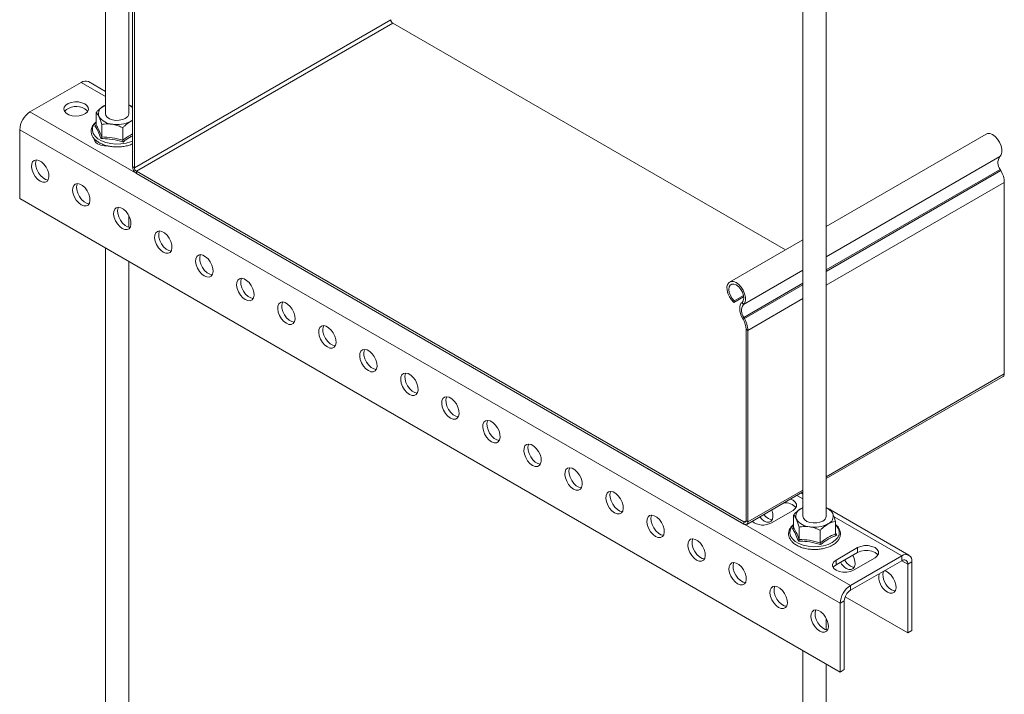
# Model space of a CAD drawing. Header units: millimetres. Extents: x 340 to 1157, y -232 to 1361.
# Tile 2 of 7: x 340 to 680, y 87 to 319. Entities that reach past the tile are written whole.
import ezdxf

# ---------------------------------------------------------------- set-up
doc = ezdxf.new("R2010")
doc.units = ezdxf.units.MM

msp = doc.modelspace()

# ---------------------------------------------------------------- linework, layer by layer
at = {"color": 7, "linetype": 'Continuous', "lineweight": 15}
for p, q in [((370.04, 507.57), (370.04, 286.72)), ((378.04, 286.72), (378.04, 507.57)), ((610.45, 368.78), (610.45, 147.93)), ((618.45, 147.93), (618.45, 368.78)), ((379.34, 334.48), (379.34, 268.47)), ((379.98, 334.11), (379.98, 268.1)), ((468.37, 319.13), (379.98, 268.1)), ((469.07, 317.9), (380.68, 266.88)), ((469.07, 317.9), (604.43, 239.76)), ((361.66, 297.53), (343.99, 287.33)), ((370.04, 294.39), (364.16, 297.78)), ((369.44, 289.37), (370.04, 289.67)), ((378.48, 289.52), (378.04, 289.77)), ((626.83, 124.05), (343.99, 287.33)), ((363.78, 287.36), (363.78, 287.7)), ((366.79, 282.89), (366.79, 287.18)), ((366.41, 282.54), (366.77, 282.81)), ((368.73, 278.7), (368.73, 283)), ((375.98, 277.58), (375.98, 281.88)), ((623.29, 117.92), (340.45, 281.2)), ((340.45, 281.2), (340.45, 257.52)), ((673.57, 279.68), (618.45, 247.86)), ((379.34, 268.47), (379.98, 268.1)), ((380.68, 266.88), (590.13, 145.97)), ((380.68, 266.88), (380.68, 266.14)), ((380.68, 266.14), (590.13, 145.23)), ((678.69, 267.09), (678.45, 267.53)), ((679.86, 197.03), (679.86, 263.04)), ((623.29, 94.24), (340.45, 257.52)), ((378.04, 247.59), (378.04, 251.62)), ((610.45, 243.24), (585.19, 228.65)), ((370.04, 240.44), (370.04, -39.9)), ((378.04, -39.9), (378.04, 235.83)), ((589.95, 224.04), (586.79, 222.22)), ((590.02, 223.57), (586.63, 221.6)), ((586.79, 222.22), (586.63, 221.6)), ((589.94, 220.91), (589.45, 221.66)), ((590.06, 216.5), (589.6, 216.26)), ((589.84, 215.83), (589.6, 216.26)), ((589.84, 215.83), (590.31, 216.07)), ((590.31, 216.07), (590.06, 216.5)), ((591.47, 212.02), (590.84, 212.38)), ((590.84, 146.38), (590.84, 212.38)), ((591.47, 146.01), (591.47, 212.02)), ((618.45, 160.94), (679.47, 196.16)), ((591.08, 145.14), (610.45, 156.32)), ((610.45, 155.6), (609.83, 155.96)), ((599.6, 145.68), (607.03, 149.97)), ((609.86, 150.58), (610.45, 150.89)), ((618.89, 150.73), (618.45, 150.98)), ((647.01, 134.5), (619.97, 150.11)), ((590.13, 145.23), (590.13, 145.97)), ((590.84, 146.38), (591.47, 146.01)), ((607.2, 144.1), (607.2, 148.4)), ((621.7, 141.85), (621.7, 146.15)), ((606.83, 143.75), (607.19, 144.02)), ((609.15, 139.91), (609.15, 144.21)), ((616.4, 138.79), (616.4, 143.09)), ((629.3, 137.11), (621.88, 132.82)), ((629.3, 137.11), (629.3, 135.48)), ((621.88, 131.19), (629.3, 135.48)), ((621.88, 132.82), (621.88, 131.19)), ((644.51, 134.25), (626.83, 124.05)), ((644.51, 132.62), (626.83, 122.41)), ((627.89, 129.35), (635.31, 133.64)), ((644.51, 132.62), (644.51, 134.25)), ((648.04, 132.21), (646.63, 131.39)), ((646.63, 107.71), (646.63, 131.39)), ((648.04, 108.53), (648.04, 132.21)), ((626.83, 124.05), (626.83, 122.41)), ((646.63, 107.71), (625.02, 120.19)), ((624.71, 118.74), (623.29, 117.92)), ((623.29, 117.92), (623.29, 94.24)), ((624.71, 118.74), (624.71, 95.06)), ((618.45, 108.8), (618.45, 112.83)), ((648.04, 108.53), (646.63, 107.71)), ((610.45, 101.65), (610.45, -178.69)), ((618.45, -178.69), (618.45, 97.04)), ((624.71, 95.06), (623.29, 94.24))]:
    msp.add_line(p, q, dxfattribs=at)
at = {"color": 8, "linetype": 'Continuous', "lineweight": 15}
for p, q in [((370.04, 292.7), (361.66, 297.53)), ((678.32, 271.94), (618.45, 237.37)), ((678.45, 267.53), (618.45, 232.89)), ((678.69, 267.09), (618.45, 232.31)), ((679.86, 263.04), (618.45, 227.59)), ((610.45, 232.75), (589.94, 220.91)), ((610.45, 228.27), (590.06, 216.5)), ((610.45, 227.7), (590.31, 216.07)), ((610.45, 222.97), (591.47, 212.02)), ((679.86, 197.03), (618.45, 161.58)), ((610.45, 156.97), (591.47, 146.01)), ((610.45, 153.91), (608.36, 155.12)), ((590.84, 146.38), (590.13, 145.97)), ((644.51, 134.25), (621.17, 147.72)), ((621.7, 142.32), (622.08, 141.39)), ((646.63, 131.39), (644.51, 132.62))]:
    msp.add_line(p, q, dxfattribs=at)
at = {"color": 7, "linetype": 'Continuous', "lineweight": 15, "flags": 128}
for points in [[(362.9, 290.08), (361.88, 290.52), (360.69, 290.76), (359.42, 290.79), (358.2, 290.6), (357.12, 290.21), (356.3, 289.65), (355.79, 288.98), (355.65, 288.26), (355.88, 287.54), (356.48, 286.89), (357.37, 286.37), (358.49, 286.03), (359.74, 285.9), (361, 285.98), (362.16, 286.27), (363.12, 286.75), (363.79, 287.37), (364.12, 288.07), (364.07, 288.8), (363.65, 289.49), (362.9, 290.08)], [(362.9, 288.45), (363.65, 287.86), (363.9, 287.53)], [(370.04, 286.72), (370.17, 286.12), (370.65, 285.49), (371.43, 284.97), (372.44, 284.6), (373.59, 284.42), (374.78, 284.45), (375.91, 284.68), (376.87, 285.08)], [(378.63, 284.06), (379.19, 284.43), (379.34, 284.55)], [(678.32, 271.94), (678.8, 272.56), (679.04, 273.44), (679.02, 274.51), (678.74, 275.68), (678.23, 276.86), (677.53, 277.94), (676.69, 278.84), (675.78, 279.49), (674.87, 279.84), (674.05, 279.86), (673.57, 279.68)], [(366.08, 278.04), (366.13, 277.66), (366.54, 276.93), (367.32, 276.31), (368.4, 275.86), (369.66, 275.62), (370.85, 275.61)], [(366.32, 277.22), (366.54, 277.52), (366.64, 277.63)], [(347.52, 263.45), (348.41, 263.09), (349.21, 263.07), (349.87, 263.4), (350.32, 264.03), (350.52, 264.93), (350.45, 266), (350.12, 267.15), (349.56, 268.28), (348.82, 269.29), (347.97, 270.09), (347.07, 270.61), (346.22, 270.79), (345.48, 270.64), (344.92, 270.15), (344.59, 269.38), (344.52, 268.39), (344.72, 267.26), (345.17, 266.11), (345.83, 265.03), (346.64, 264.11), (347.52, 263.45)], [(350.23, 263.85), (349.38, 264.04), (348.49, 264.56), (347.63, 265.36), (346.89, 266.37), (346.33, 267.5), (346.01, 268.65), (345.94, 269.72), (346.14, 270.61), (346.22, 270.79)], [(361.66, 255.28), (362.55, 254.92), (363.36, 254.91), (364.01, 255.23), (364.46, 255.87), (364.66, 256.76), (364.59, 257.83), (364.27, 258.98), (363.71, 260.12), (362.97, 261.13), (362.11, 261.92), (361.22, 262.44), (360.36, 262.63), (359.62, 262.48), (359.06, 261.99), (358.73, 261.21), (358.67, 260.22), (358.87, 259.1), (359.31, 257.94), (359.97, 256.86), (360.78, 255.95), (361.66, 255.28)], [(364.37, 255.69), (363.53, 255.88), (362.63, 256.39), (361.77, 257.19), (361.03, 258.2), (360.47, 259.34), (360.15, 260.49), (360.08, 261.56), (360.28, 262.45), (360.37, 262.63)], [(375.81, 247.12), (376.69, 246.76), (377.5, 246.74), (378.15, 247.07), (378.6, 247.7), (378.8, 248.6), (378.73, 249.67), (378.41, 250.82), (377.85, 251.95), (377.11, 252.96), (376.25, 253.76), (375.36, 254.28), (374.5, 254.47), (373.76, 254.31), (373.2, 253.82), (372.88, 253.05), (372.81, 252.06), (373.01, 250.93), (373.46, 249.78), (374.11, 248.7), (374.92, 247.78), (375.81, 247.12)], [(378.52, 247.52), (377.67, 247.71), (376.77, 248.23), (375.92, 249.03), (375.18, 250.04), (374.62, 251.17), (374.29, 252.32), (374.22, 253.39), (374.42, 254.29), (374.51, 254.47)], [(389.95, 238.95), (390.83, 238.6), (391.64, 238.58), (392.3, 238.9), (392.74, 239.54), (392.94, 240.43), (392.88, 241.5), (392.55, 242.66), (391.99, 243.79), (391.25, 244.8), (390.4, 245.6), (389.5, 246.11), (388.64, 246.3), (387.9, 246.15), (387.34, 245.66), (387.02, 244.89), (386.95, 243.89), (387.15, 242.77), (387.6, 241.62), (388.25, 240.53), (389.06, 239.62), (389.95, 238.95)], [(392.66, 239.36), (391.81, 239.55), (390.91, 240.07), (390.06, 240.87), (389.32, 241.88), (388.76, 243.01), (388.43, 244.16), (388.36, 245.23), (388.56, 246.12), (388.65, 246.3)], [(404.09, 230.79), (404.98, 230.43), (405.78, 230.41), (406.44, 230.74), (406.89, 231.38), (407.09, 232.27), (407.02, 233.34), (406.69, 234.49), (406.13, 235.62), (405.39, 236.63), (404.54, 237.43), (403.64, 237.95), (402.79, 238.14), (402.05, 237.98), (401.49, 237.5), (401.16, 236.72), (401.09, 235.73), (401.29, 234.61), (401.74, 233.45), (402.4, 232.37), (403.2, 231.45), (404.09, 230.79)], [(406.8, 231.2), (405.95, 231.39), (405.06, 231.9), (404.2, 232.7), (403.46, 233.71), (402.9, 234.84), (402.57, 235.99), (402.51, 237.06), (402.71, 237.96), (402.79, 238.14)], [(418.23, 222.62), (419.12, 222.27), (419.92, 222.25), (420.58, 222.57), (421.03, 223.21), (421.23, 224.11), (421.16, 225.18), (420.83, 226.33), (420.28, 227.46), (419.54, 228.47), (418.68, 229.27), (417.78, 229.79), (416.93, 229.97), (416.19, 229.82), (415.63, 229.33), (415.3, 228.56), (415.23, 227.57), (415.43, 226.44), (415.88, 225.29), (416.54, 224.2), (417.35, 223.29), (418.23, 222.62)], [(420.94, 223.03), (420.09, 223.22), (419.2, 223.74), (418.34, 224.54), (417.6, 225.55), (417.04, 226.68), (416.72, 227.83), (416.65, 228.9), (416.85, 229.79), (416.93, 229.97)], [(589.94, 220.91), (590.41, 221.54), (590.65, 222.42), (590.63, 223.49), (590.36, 224.66), (589.84, 225.83), (589.14, 226.91), (588.3, 227.82), (587.39, 228.47), (586.48, 228.82), (585.66, 228.83), (584.98, 228.51), (584.5, 227.88), (584.27, 227), (584.29, 225.93), (584.57, 224.76), (585.08, 223.59), (585.78, 222.51), (586.63, 221.6)], [(589.45, 221.66), (589.87, 222.24), (590.04, 223.08), (589.95, 224.08), (589.6, 225.14), (589.03, 226.16), (588.31, 227.04), (587.49, 227.67), (586.68, 228), (585.94, 228), (585.36, 227.66), (584.99, 227.01), (584.88, 226.13), (585.03, 225.11), (585.43, 224.04), (586.04, 223.04), (586.79, 222.22)], [(432.37, 214.46), (433.26, 214.1), (434.07, 214.09), (434.72, 214.41), (435.17, 215.05), (435.37, 215.94), (435.3, 217.01), (434.98, 218.16), (434.42, 219.29), (433.68, 220.3), (432.82, 221.1), (431.93, 221.62), (431.07, 221.81), (430.33, 221.65), (429.77, 221.17), (429.44, 220.39), (429.38, 219.4), (429.58, 218.28), (430.02, 217.12), (430.68, 216.04), (431.49, 215.13), (432.37, 214.46)], [(435.08, 214.87), (434.24, 215.06), (433.34, 215.57), (432.48, 216.37), (431.74, 217.38), (431.19, 218.51), (430.86, 219.67), (430.79, 220.74), (430.99, 221.63), (431.08, 221.81)], [(589.6, 216.26), (589.21, 217.06), (588.92, 217.87), (588.73, 218.67), (588.65, 219.43), (588.69, 220.14), (588.83, 220.76), (589.09, 221.27), (589.45, 221.66)], [(446.52, 206.3), (447.4, 205.94), (448.21, 205.92), (448.87, 206.25), (449.31, 206.88), (449.51, 207.78), (449.45, 208.85), (449.12, 210), (448.56, 211.13), (447.82, 212.14), (446.96, 212.94), (446.07, 213.46), (445.21, 213.65), (444.47, 213.49), (443.91, 213), (443.59, 212.23), (443.52, 211.24), (443.72, 210.11), (444.17, 208.96), (444.82, 207.88), (445.63, 206.96), (446.52, 206.3)], [(449.23, 206.7), (448.38, 206.89), (447.48, 207.41), (446.63, 208.21), (445.89, 209.22), (445.33, 210.35), (445, 211.5), (444.93, 212.57), (445.13, 213.47), (445.22, 213.65)], [(460.66, 198.13), (461.54, 197.78), (462.35, 197.76), (463.01, 198.08), (463.46, 198.72), (463.65, 199.61), (463.59, 200.68), (463.26, 201.84), (462.7, 202.97), (461.96, 203.98), (461.11, 204.78), (460.21, 205.29), (459.35, 205.48), (458.61, 205.33), (458.06, 204.84), (457.73, 204.07), (457.66, 203.07), (457.86, 201.95), (458.31, 200.8), (458.97, 199.71), (459.77, 198.8), (460.66, 198.13)], [(463.37, 198.54), (462.52, 198.73), (461.62, 199.25), (460.77, 200.05), (460.03, 201.06), (459.47, 202.19), (459.14, 203.34), (459.08, 204.41), (459.27, 205.3), (459.36, 205.48)], [(474.8, 189.97), (475.69, 189.61), (476.49, 189.59), (477.15, 189.92), (477.6, 190.56), (477.8, 191.45), (477.73, 192.52), (477.4, 193.67), (476.84, 194.8), (476.1, 195.81), (475.25, 196.61), (474.35, 197.13), (473.5, 197.32), (472.76, 197.16), (472.2, 196.68), (471.87, 195.9), (471.8, 194.91), (472, 193.79), (472.45, 192.63), (473.11, 191.55), (473.91, 190.63), (474.8, 189.97)], [(477.51, 190.38), (476.66, 190.56), (475.77, 191.08), (474.91, 191.88), (474.17, 192.89), (473.61, 194.02), (473.28, 195.17), (473.22, 196.24), (473.42, 197.14), (473.5, 197.32)], [(488.94, 181.8), (489.83, 181.45), (490.64, 181.43), (491.29, 181.75), (491.74, 182.39), (491.94, 183.29), (491.87, 184.36), (491.54, 185.51), (490.99, 186.64), (490.25, 187.65), (489.39, 188.45), (488.49, 188.96), (487.64, 189.15), (486.9, 189), (486.34, 188.51), (486.01, 187.74), (485.95, 186.75), (486.14, 185.62), (486.59, 184.47), (487.25, 183.38), (488.06, 182.47), (488.94, 181.8)], [(491.65, 182.21), (490.8, 182.4), (489.91, 182.92), (489.05, 183.72), (488.31, 184.73), (487.75, 185.86), (487.43, 187.01), (487.36, 188.08), (487.56, 188.97), (487.65, 189.15)], [(503.08, 173.64), (503.97, 173.28), (504.78, 173.27), (505.43, 173.59), (505.88, 174.23), (506.08, 175.12), (506.01, 176.19), (505.69, 177.34), (505.13, 178.47), (504.39, 179.48), (503.53, 180.28), (502.64, 180.8), (501.78, 180.99), (501.04, 180.83), (500.48, 180.35), (500.15, 179.57), (500.09, 178.58), (500.29, 177.46), (500.73, 176.3), (501.39, 175.22), (502.2, 174.31), (503.08, 173.64)], [(505.8, 174.05), (504.95, 174.24), (504.05, 174.75), (503.19, 175.55), (502.45, 176.56), (501.9, 177.69), (501.57, 178.85), (501.5, 179.92), (501.7, 180.81), (501.79, 180.99)], [(517.23, 165.48), (518.11, 165.12), (518.92, 165.1), (519.58, 165.43), (520.02, 166.06), (520.22, 166.96), (520.16, 168.03), (519.83, 169.18), (519.27, 170.31), (518.53, 171.32), (517.67, 172.12), (516.78, 172.64), (515.92, 172.83), (515.18, 172.67), (514.62, 172.18), (514.3, 171.41), (514.23, 170.42), (514.43, 169.29), (514.88, 168.14), (515.53, 167.06), (516.34, 166.14), (517.23, 165.48)], [(519.94, 165.88), (519.09, 166.07), (518.19, 166.59), (517.34, 167.39), (516.6, 168.4), (516.04, 169.53), (515.71, 170.68), (515.64, 171.75), (515.84, 172.65), (515.93, 172.83)], [(531.37, 157.31), (532.25, 156.95), (533.06, 156.94), (533.72, 157.26), (534.17, 157.9), (534.37, 158.79), (534.3, 159.86), (533.97, 161.02), (533.41, 162.15), (532.67, 163.16), (531.82, 163.96), (530.92, 164.47), (530.06, 164.66), (529.32, 164.51), (528.77, 164.02), (528.44, 163.25), (528.37, 162.25), (528.57, 161.13), (529.02, 159.98), (529.68, 158.89), (530.48, 157.98), (531.37, 157.31)], [(534.08, 157.72), (533.23, 157.91), (532.33, 158.43), (531.48, 159.22), (530.74, 160.23), (530.18, 161.37), (529.85, 162.52), (529.79, 163.59), (529.99, 164.48), (530.07, 164.66)], [(545.51, 149.15), (546.4, 148.79), (547.2, 148.77), (547.86, 149.1), (548.31, 149.74), (548.51, 150.63), (548.44, 151.7), (548.11, 152.85), (547.55, 153.98), (546.81, 154.99), (545.96, 155.79), (545.06, 156.31), (544.21, 156.5), (543.47, 156.34), (542.91, 155.86), (542.58, 155.08), (542.51, 154.09), (542.71, 152.97), (543.16, 151.81), (543.82, 150.73), (544.62, 149.81), (545.51, 149.15)], [(548.22, 149.56), (547.37, 149.74), (546.48, 150.26), (545.62, 151.06), (544.88, 152.07), (544.32, 153.2), (544, 154.35), (543.93, 155.42), (544.13, 156.32), (544.21, 156.5)], [(607.03, 149.97), (607.81, 150.59), (608.22, 151.32), (608.22, 152.09), (607.81, 152.82), (607.03, 153.44), (606.14, 153.83)], [(597.13, 146.29), (598.02, 145.93), (598.82, 145.92), (599.48, 146.24), (599.93, 146.88), (600.13, 147.77), (600.06, 148.84), (599.73, 149.99), (599.69, 150.11)], [(559.65, 140.98), (560.54, 140.63), (561.35, 140.61), (562, 140.93), (562.45, 141.57), (562.65, 142.46), (562.58, 143.54), (562.26, 144.69), (561.7, 145.82), (560.96, 146.83), (560.1, 147.63), (559.2, 148.14), (558.35, 148.33), (557.61, 148.18), (557.05, 147.69), (556.72, 146.92), (556.66, 145.92), (556.86, 144.8), (557.3, 143.65), (557.96, 142.56), (558.77, 141.65), (559.65, 140.98)], [(562.36, 141.39), (561.51, 141.58), (560.62, 142.1), (559.76, 142.9), (559.02, 143.91), (558.46, 145.04), (558.14, 146.19), (558.07, 147.26), (558.27, 148.15), (558.36, 148.33)], [(595.55, 147.72), (596.24, 146.96), (597.13, 146.29)], [(596.96, 148.54), (597.66, 147.77), (598.54, 147.11)], [(598.54, 147.11), (599.43, 146.75), (599.84, 146.7)], [(610.45, 147.93), (610.59, 147.33), (611.07, 146.7), (611.84, 146.18), (612.85, 145.81), (614.01, 145.63), (615.2, 145.66), (616.32, 145.89), (617.28, 146.29)], [(573.8, 132.82), (574.68, 132.46), (575.49, 132.45), (576.14, 132.77), (576.59, 133.41), (576.79, 134.3), (576.72, 135.37), (576.4, 136.52), (575.84, 137.65), (575.1, 138.66), (574.24, 139.46), (573.35, 139.98), (572.49, 140.17), (571.75, 140.01), (571.19, 139.53), (570.87, 138.75), (570.8, 137.76), (571, 136.64), (571.45, 135.48), (572.1, 134.4), (572.91, 133.49), (573.8, 132.82)], [(576.51, 133.23), (575.66, 133.42), (574.76, 133.93), (573.91, 134.73), (573.17, 135.74), (572.61, 136.87), (572.28, 138.03), (572.21, 139.1), (572.41, 139.99), (572.5, 140.17)], [(635.31, 133.64), (636.09, 134.26), (636.51, 134.99), (636.51, 135.76), (636.09, 136.49), (635.31, 137.11), (634.24, 137.56), (632.97, 137.8), (631.64, 137.8), (630.38, 137.56), (629.3, 137.11)], [(629.3, 135.48), (630.38, 135.93), (631.64, 136.16), (632.97, 136.16), (634.24, 135.93), (635.31, 135.48), (636.09, 134.85), (636.32, 134.56)], [(621.88, 132.82), (621.1, 132.2), (620.69, 131.47), (620.69, 130.7), (621.1, 129.97), (621.88, 129.35), (622.95, 128.9), (624.22, 128.66), (625.55, 128.66), (626.81, 128.9), (627.89, 129.35)], [(625.41, 129.96), (626.3, 129.61), (627.11, 129.59), (627.76, 129.91), (628.21, 130.55), (628.41, 131.44), (628.34, 132.51), (628.02, 133.67), (627.62, 134.51)], [(587.94, 124.66), (588.82, 124.3), (589.63, 124.28), (590.29, 124.61), (590.73, 125.24), (590.93, 126.14), (590.87, 127.21), (590.54, 128.36), (589.98, 129.49), (589.24, 130.5), (588.39, 131.3), (587.49, 131.82), (586.63, 132.01), (585.89, 131.85), (585.33, 131.36), (585.01, 130.59), (584.94, 129.6), (585.14, 128.47), (585.59, 127.32), (586.24, 126.24), (587.05, 125.32), (587.94, 124.66)], [(590.65, 125.06), (589.8, 125.25), (588.9, 125.77), (588.05, 126.57), (587.31, 127.58), (586.75, 128.71), (586.42, 129.86), (586.35, 130.93), (586.55, 131.83), (586.64, 132.01)], [(620.88, 130.27), (621.1, 130.57), (621.88, 131.19)], [(626.83, 130.78), (627.71, 130.42), (628.12, 130.37)], [(639.56, 121.8), (640.44, 121.44), (641.25, 121.42), (641.91, 121.75), (642.35, 122.39), (642.55, 123.28), (642.49, 124.35), (642.16, 125.5), (641.6, 126.63), (640.86, 127.64), (640, 128.44), (639.11, 128.96), (638.47, 129.13)], [(602.08, 116.49), (602.97, 116.13), (603.77, 116.12), (604.43, 116.44), (604.88, 117.08), (605.08, 117.97), (605.01, 119.04), (604.68, 120.19), (604.12, 121.33), (603.38, 122.34), (602.53, 123.13), (601.63, 123.65), (600.78, 123.84), (600.04, 123.69), (599.48, 123.2), (599.15, 122.43), (599.08, 121.43), (599.28, 120.31), (599.73, 119.15), (600.39, 118.07), (601.19, 117.16), (602.08, 116.49)], [(604.79, 116.9), (603.94, 117.09), (603.05, 117.61), (602.19, 118.4), (601.45, 119.41), (600.89, 120.55), (600.56, 121.7), (600.5, 122.77), (600.7, 123.66), (600.78, 123.84)], [(640.97, 122.61), (641.86, 122.26), (642.27, 122.21)], [(616.22, 108.33), (617.11, 107.97), (617.91, 107.95), (618.57, 108.28), (619.02, 108.92), (619.22, 109.81), (619.15, 110.88), (618.82, 112.03), (618.27, 113.16), (617.53, 114.17), (616.67, 114.97), (615.77, 115.49), (614.92, 115.68), (614.18, 115.52), (613.62, 115.04), (613.29, 114.26), (613.22, 113.27), (613.42, 112.14), (613.87, 110.99), (614.53, 109.91), (615.34, 108.99), (616.22, 108.33)], [(618.93, 108.74), (618.08, 108.92), (617.19, 109.44), (616.33, 110.24), (615.59, 111.25), (615.03, 112.38), (614.71, 113.53), (614.64, 114.6), (614.84, 115.5), (614.92, 115.68)]]:
    msp.add_lwpolyline(points, dxfattribs=at)
at = {"color": 8, "linetype": 'Continuous', "lineweight": 15, "flags": 128}
for points in [[(366.79, 283.77), (366.06, 282.93), (365.6, 281.94), (365.51, 280.91), (365.79, 279.89), (366.43, 278.93), (367.4, 278.06), (368.66, 277.33), (370.16, 276.77), (371.83, 276.4), (373.59, 276.24), (375.37, 276.29), (377.1, 276.56), (378.69, 277.03), (379.34, 277.3)], [(607.2, 144.98), (606.48, 144.14), (606.02, 143.15), (605.92, 142.12), (606.2, 141.1), (606.84, 140.14), (607.81, 139.27), (609.08, 138.54), (610.58, 137.98), (612.24, 137.61), (614.01, 137.45), (615.79, 137.5), (617.52, 137.77), (619.11, 138.24), (620.49, 138.89)], [(620.49, 138.89), (621.62, 139.69), (622.43, 140.61), (622.89, 141.6), (622.98, 142.63), (622.71, 143.65), (622.07, 144.61), (621.7, 144.98)]]:
    msp.add_lwpolyline(points, dxfattribs=at)
at = {"color": 7, "linetype": 'Continuous', "lineweight": 15}
for centre, radius, start, end in [((469.9, 319.2), 1.54, 182.606, 237.3935), ((363.13, 295.49), 2.51, 65.6932, 125.6174), ((359.99, 283.44), 5.79, 59.8421, 135.0783), ((370.45, 286.7), 2.86, 110.7426, 199.4608), ((375.73, 284.38), 5.78, 51.2618, 66.416), ((348.13, 280.85), 7.68, 122.6054, 177.3946), ((372.71, 289.02), 5.93, 213.4383, 266.567), ((376.08, 286.88), 1.96, 293.5055, 355.1753), ((374.05, 292.93), 9.98, 260.2291, 297.3569), ((681.38, 269.82), 3.72, 145.2352, 218.0464), ((382.26, 268.6), 2.92, 182.6065, 237.3938), ((381.51, 268.17), 1.54, 182.606, 237.3935), ((671.28, 262.76), 8.59, 1.8774, 30.2829), ((592.99, 218.79), 3.72, 145.2352, 218.0464), ((583.54, 212.15), 7.3, 1.8786, 30.2818), ((582.89, 211.74), 8.59, 1.8774, 30.2829), ((678.97, 196.91), 0.897, 303.4943, 7.8195), ((604.46, 147.9), 4.66, 39.8594, 97.2553), ((610.87, 147.91), 2.86, 110.7406, 199.4627), ((616.89, 146.79), 4.38, 28.724, 69.1089), ((590.41, 146.31), 0.437, 230.7938, 9.2125), ((590.65, 145.88), 0.83, 230.7944, 9.2156), ((596.64, 150.93), 6.03, 231.7542, 299.4467), ((613.13, 150.23), 5.93, 213.4382, 266.5672), ((616.5, 148.09), 1.96, 293.5051, 355.1729), ((618.04, 147.95), 2.86, 290.7405, 19.4624), ((614.46, 154.14), 9.98, 260.2281, 297.3579), ((630.11, 136.01), 6.17, 210.5224, 237.8931), ((645.89, 132.56), 2.18, 350.7863, 129.203), ((645.33, 131.6), 1.31, 350.7865, 129.2027), ((628.69, 135.19), 6.17, 210.5224, 237.8931), ((642.54, 126.9), 5.91, 167.8981, 239.7262), ((643.95, 127.72), 5.91, 167.8981, 239.7262), ((630.97, 117.57), 7.68, 122.6054, 177.3946), ((629.31, 118.53), 4.61, 122.6052, 177.3948)]:
    msp.add_arc(centre, radius, start, end, dxfattribs=at)
for points, knots in [([(366.79, 287.18), (367.01, 287.41), (367.86, 288.28), (368.77, 288.91), (369.44, 289.37)], [0, 0, 0, 0, 0.2639, 1, 1, 1, 1]), ([(369.44, 289.37), (369.56, 289.44), (369.76, 289.56), (369.96, 289.61), (370.04, 289.64)], [0, 0, 0, 0, 0.577727, 1, 1, 1, 1]), ([(378.04, 289.65), (378.21, 289.6), (378.66, 289.48), (379.08, 289.26), (379.34, 289.13)], [0, 0, 0, 0, 0.3714, 1, 1, 1, 1]), ([(367.76, 285.75), (367.5, 286.22), (367.17, 286.83), (366.86, 287.12), (366.79, 287.18)], [0, 0, 0, 0, 0.769007, 1, 1, 1, 1]), ([(368.73, 283), (368.59, 283.45), (368.32, 284.36), (367.99, 285.24), (367.8, 285.66), (367.76, 285.75)], [0, 0, 0, 0, 0.434793, 0.879839, 1, 1, 1, 1]), ([(366.79, 283.9), (366.47, 283.6), (365.85, 283.02), (365.29, 282), (365.04, 280.93), (365.13, 279.88), (365.53, 278.88), (366.22, 277.95), (367.18, 277.13), (368.39, 276.42), (369.8, 275.86), (371.36, 275.47), (373.02, 275.26), (374.71, 275.24), (376.37, 275.42), (377.96, 275.75), (378.88, 276.12), (379.34, 276.3)], [0, 0, 0, 0, 0.068538, 0.136436, 0.202525, 0.266647, 0.330154, 0.394525, 0.460654, 0.528056, 0.595878, 0.663614, 0.731225, 0.79877, 0.866342, 0.93402, 1, 1, 1, 1]), ([(366.41, 282.54), (366.41, 282.54), (366.47, 282.54), (366.57, 282.57), (366.69, 282.65), (366.77, 282.76), (366.78, 282.84), (366.79, 282.89)], [0, 0, 0, 0, 0.00688, 0.267592, 0.52867, 0.763852, 1, 1, 1, 1]), ([(368.45, 278.13), (368.38, 278.35), (367.98, 279.46), (367.3, 281.1), (366.69, 282.09), (366.41, 282.54)], [0, 0, 0, 0, 0.120965, 0.606822, 1, 1, 1, 1]), ([(366.79, 282.89), (367.11, 282.34), (367.75, 281.23), (368.4, 279.55), (368.73, 278.7)], [0, 0, 0, 0, 0.4921708, 1, 1, 1, 1]), ([(372.36, 283.09), (371.4, 283.16), (370.16, 283.24), (369, 283.05), (368.73, 283)], [0, 0, 0, 0, 0.769007, 1, 1, 1, 1]), ([(375.98, 281.88), (375.47, 282.11), (374.44, 282.59), (373.21, 282.95), (372.5, 283.07), (372.36, 283.09)], [0, 0, 0, 0, 0.434796, 0.879856, 1, 1, 1, 1]), ([(375.98, 281.88), (376.2, 282.11), (377.05, 282.97), (377.96, 283.6), (378.63, 284.06)], [0, 0, 0, 0, 0.2639, 1, 1, 1, 1]), ([(378.63, 284.06), (378.75, 284.13), (378.99, 284.28), (379.22, 284.33), (379.34, 284.36)], [0, 0, 0, 0, 0.485985, 1, 1, 1, 1]), ([(368.73, 278.7), (368.73, 278.66), (368.72, 278.56), (368.66, 278.41), (368.57, 278.26), (368.5, 278.17), (368.46, 278.13), (368.45, 278.13)], [0, 0, 0, 0, 0.236157, 0.471357, 0.732388, 0.993146, 1, 1, 1, 1]), ([(368.73, 278.7), (369.92, 278.66), (372.34, 278.56), (374.75, 277.91), (375.98, 277.58)], [0, 0, 0, 0, 0.4921708, 1, 1, 1, 1]), ([(376.08, 276.95), (375.78, 277.05), (374.25, 277.52), (371.68, 278.07), (369.45, 278.11), (368.45, 278.13)], [0, 0, 0, 0, 0.120967, 0.606823, 1, 1, 1, 1]), ([(375.98, 277.58), (375.98, 277.53), (375.98, 277.44), (376.01, 277.27), (376.04, 277.11), (376.07, 277), (376.08, 276.96), (376.08, 276.95)], [0, 0, 0, 0, 0.236148, 0.47133, 0.732408, 0.99312, 1, 1, 1, 1]), ([(607.2, 148.4), (607.43, 148.62), (608.28, 149.49), (609.19, 150.12), (609.86, 150.58)], [0, 0, 0, 0, 0.2639, 1, 1, 1, 1]), ([(609.86, 150.58), (609.97, 150.65), (610.18, 150.77), (610.37, 150.83), (610.45, 150.85)], [0, 0, 0, 0, 0.577727, 1, 1, 1, 1]), ([(618.45, 150.86), (618.62, 150.81), (619.07, 150.69), (619.5, 150.47), (619.76, 150.34)], [0, 0, 0, 0, 0.371436, 1, 1, 1, 1]), ([(619.76, 150.34), (619.9, 150.2), (620.17, 149.92), (620.5, 149.38), (620.69, 148.98), (620.73, 148.9)], [0, 0, 0, 0, 0.434796, 0.879856, 1, 1, 1, 1]), ([(608.18, 146.96), (607.92, 147.43), (607.59, 148.04), (607.28, 148.33), (607.2, 148.4)], [0, 0, 0, 0, 0.769007, 1, 1, 1, 1]), ([(609.15, 144.21), (609.01, 144.66), (608.73, 145.57), (608.4, 146.45), (608.22, 146.87), (608.18, 146.96)], [0, 0, 0, 0, 0.434785, 0.879851, 1, 1, 1, 1]), ([(619.05, 145.27), (619.17, 145.34), (620.01, 145.81), (620.91, 146.05), (621.64, 146.14), (621.7, 146.15)], [0, 0, 0, 0, 0.127943, 0.927361, 1, 1, 1, 1]), ([(620.73, 148.9), (620.99, 148.26), (621.32, 147.44), (621.63, 146.39), (621.7, 146.15)], [0, 0, 0, 0, 0.769004, 1, 1, 1, 1]), ([(607.2, 145.11), (606.89, 144.81), (606.27, 144.23), (605.7, 143.21), (605.46, 142.14), (605.55, 141.09), (605.95, 140.09), (606.64, 139.16), (607.6, 138.34), (608.8, 137.63), (610.21, 137.07), (611.78, 136.68), (613.43, 136.47), (615.12, 136.46), (616.79, 136.62), (618.38, 136.98), (619.67, 137.44), (620.61, 137.92), (621.47, 138.47), (622.3, 139.19), (623.01, 140.17), (623.39, 141.22), (623.44, 142.29), (623.15, 143.31), (622.59, 144.28), (622, 144.83), (621.7, 145.11)], [0, 0, 0, 0, 0.044388, 0.08836, 0.131162, 0.17269, 0.21382, 0.255509, 0.298336, 0.341986, 0.38591, 0.42978, 0.473566, 0.51731, 0.561073, 0.604902, 0.648866, 0.678015, 0.701334, 0.745637, 0.789869, 0.833224, 0.875203, 0.916406, 0.95774, 1, 1, 1, 1]), ([(606.83, 143.75), (606.83, 143.75), (606.88, 143.76), (606.99, 143.79), (607.1, 143.86), (607.19, 143.97), (607.2, 144.05), (607.2, 144.1)], [0, 0, 0, 0, 0.00688, 0.267603, 0.528637, 0.763828, 1, 1, 1, 1]), ([(608.87, 139.34), (608.79, 139.57), (608.4, 140.67), (607.72, 142.31), (607.1, 143.3), (606.83, 143.75)], [0, 0, 0, 0, 0.120965, 0.606826, 1, 1, 1, 1]), ([(607.2, 144.1), (607.52, 143.55), (608.17, 142.44), (608.82, 140.76), (609.15, 139.91)], [0, 0, 0, 0, 0.492174, 1, 1, 1, 1]), ([(612.77, 144.3), (611.82, 144.37), (610.57, 144.46), (609.41, 144.26), (609.15, 144.21)], [0, 0, 0, 0, 0.769007, 1, 1, 1, 1]), ([(616.4, 143.09), (615.89, 143.32), (614.86, 143.8), (613.62, 144.16), (612.92, 144.28), (612.77, 144.3)], [0, 0, 0, 0, 0.434796, 0.879843, 1, 1, 1, 1]), ([(616.4, 143.09), (616.62, 143.32), (617.47, 144.18), (618.38, 144.81), (619.05, 145.27)], [0, 0, 0, 0, 0.2639, 1, 1, 1, 1]), ([(609.15, 139.91), (609.14, 139.87), (609.13, 139.77), (609.07, 139.62), (608.99, 139.47), (608.91, 139.39), (608.87, 139.35), (608.87, 139.34)], [0, 0, 0, 0, 0.236157, 0.471357, 0.732388, 0.993146, 1, 1, 1, 1]), ([(616.5, 138.16), (616.19, 138.26), (614.67, 138.73), (612.1, 139.28), (609.87, 139.32), (608.87, 139.34)], [0, 0, 0, 0, 0.120961, 0.606823, 1, 1, 1, 1]), ([(609.15, 139.91), (610.34, 139.87), (612.75, 139.78), (615.17, 139.12), (616.4, 138.79)], [0, 0, 0, 0, 0.4921708, 1, 1, 1, 1]), ([(616.4, 138.79), (617.27, 139.43), (619.04, 140.74), (620.8, 141.48), (621.7, 141.85)], [0, 0, 0, 0, 0.492172, 1, 1, 1, 1]), ([(622.08, 141.39), (621.86, 141.3), (620.73, 140.89), (618.83, 139.96), (617.22, 138.72), (616.5, 138.16)], [0, 0, 0, 0, 0.120964, 0.606826, 1, 1, 1, 1]), ([(621.7, 141.85), (621.71, 141.81), (621.72, 141.72), (621.8, 141.59), (621.92, 141.48), (622.02, 141.41), (622.08, 141.39), (622.08, 141.39)], [0, 0, 0, 0, 0.236173, 0.471377, 0.732396, 0.99314, 1, 1, 1, 1]), ([(616.4, 138.79), (616.4, 138.74), (616.4, 138.65), (616.42, 138.48), (616.45, 138.32), (616.48, 138.21), (616.5, 138.17), (616.5, 138.16)], [0, 0, 0, 0, 0.236172, 0.471363, 0.732397, 0.99312, 1, 1, 1, 1])]:
    msp.add_open_spline(points, degree=3, knots=knots, dxfattribs=at)
at = {"color": 8, "linetype": 'Continuous', "lineweight": 15}
for points, knots in [([(375.98, 277.58), (376.85, 278.25), (377.97, 279.11), (379.09, 279.61), (379.34, 279.72)], [0, 0, 0, 0, 0.777173, 1, 1, 1, 1]), ([(379.34, 279.08), (378.98, 278.91), (377.88, 278.39), (376.8, 277.53), (376.08, 276.95)], [0, 0, 0, 0, 0.328955, 1, 1, 1, 1])]:
    msp.add_open_spline(points, degree=3, knots=knots, dxfattribs=at)

doc.saveas('drawing.dxf')
